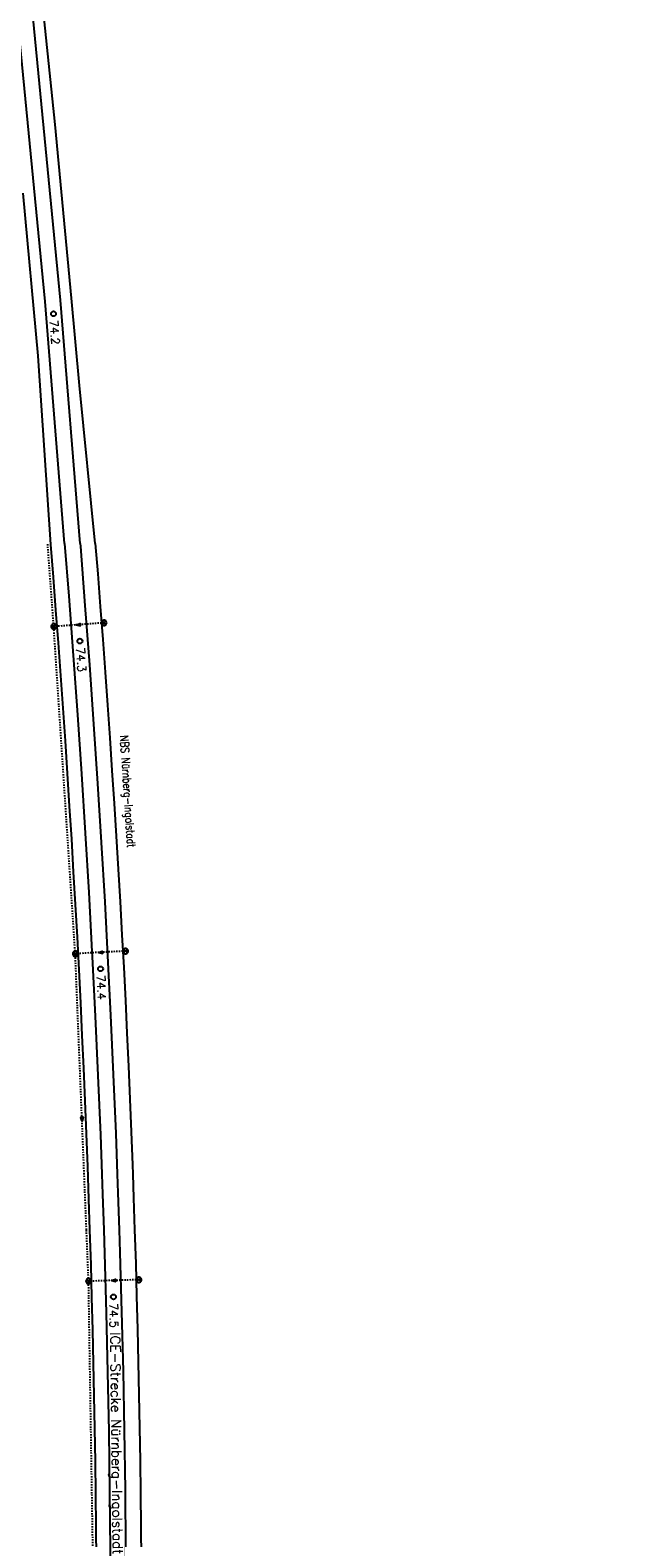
# Model space of a CAD drawing. Extents: x 459406 to 461721, y 413308 to 423218.
# Tile 74 of 256: x 461119 to 461303, y 415344 to 415804. Entities that reach past the tile are written whole.
import ezdxf

# ---------------------------------------------------------------- set-up
doc = ezdxf.new("R2010")
doc.units = 0
doc.header["$LTSCALE"] = 2
doc.header["$MEASUREMENT"] = 0
for name, pattern in [('AUSGEZOGEN', [0]), ('LT00', [0]), ('LT02', [0.4, 0.2, -0.2])]:
    doc.linetypes.add(name, pattern=pattern)
doc.layers.get('0').update_dxf_attribs({"linetype": 'AUSGEZOGEN'})
for name, color, linetype in [('FBR', 8, 'CONTINUOUS'), ('LAGEPLAN', 15, 'AUSGEZOGEN'), ('NBS', 7, 'AUSGEZOGEN'), ('NBS-TRASSE', 7, 'CONTINUOUS')]:
    doc.layers.add(name, color=color, linetype=linetype)
doc.styles.add('ROMANS', font='romans.shx', dxfattribs={"width": 0.8})
doc.styles.get("Standard").update_dxf_attribs({"font": 'TXT.SHX'})

# ---------------------------------------------------------------- blocks, each defined once
blk = doc.blocks.new('SYMB1626')
at = {"linetype": 'LT00'}
for p, q in [((-2.8, -2.8), (2.8, 2.8)), ((2.8, -2.8), (-2.8, 2.8))]:
    blk.add_line(p, q, dxfattribs=at)
blk.add_lwpolyline([(3.9, 0), (3.8, 1.1), (3.3, 2.1), (2.6, 3), (1.6, 3.6), (0.6, 3.9), (-0.6, 3.9), (-1.6, 3.6), (-2.6, 3), (-3.3, 2.1), (-3.8, 1.1), (-3.9, 0), (-3.8, -1.1), (-3.3, -2.1), (-2.6, -3), (-1.6, -3.6), (-0.6, -3.9), (0.6, -3.9), (1.6, -3.6), (2.6, -3), (3.3, -2.1), (3.8, -1.1), (3.9, 0)], dxfattribs=at)
blk = doc.blocks.new('SYMB1061')
at = {"linetype": 'LT00'}
blk.add_line((4.9, 0), (-4.9, 0), dxfattribs=at)
for points in [[(-4.9, 0), (0, 15.7), (4.9, 0)], [(-0.1, 15.6), (-4.8, 0), (-4.7, 0), (-0.1, 15.4), (0, 15.5), (-4.6, 0), (-4.4, 0), (0, 15.2), (-4.3, 0.2), (-4.2, 0.2), (0.1, 15), (4.8, 0), (-4.4, 0.1), (-4, 0.2), (0.1, 14.7), (4.5, 0.1), (-3.9, 0.3), (0.1, 14.3), (4.3, 0.3), (-3.6, 0.4), (0.1, 13.9), (4.1, 0.3), (-3.4, 0.5), (0, 13.4), (3.9, 0.5), (-3.2, 0.6), (0.1, 12.9), (3.7, 0.7), (-3, 0.8), (0.1, 12.3), (3.5, 0.8), (-2.7, 0.9), (0.1, 11.8), (3.2, 1), (-2.6, 1.1), (0.1, 11.3), (2.9, 1.2), (-2.2, 1.2), (0.1, 10.8), (2.7, 1.3), (-2, 1.3), (0, 10.2), (2.5, 1.5), (-1.7, 1.5), (-0.1, 9.5), (2.3, 1.6), (-1.5, 1.6), (0, 8.9), (2.1, 1.8), (-1.3, 1.8), (0, 8.3), (1.9, 2), (-1.1, 2), (0, 7.7), (1.6, 2.1), (-1, 2.1), (0, 6.8), (1.4, 2.4), (-0.7, 2.4), (-0.1, 6.3), (1.2, 2.6), (-0.5, 2.6), (0, 5.5), (0.9, 2.8), (-0.4, 2.8), (0, 5), (0.6, 2.9), (-0.2, 3), (0.1, 4.2), (0.5, 3.1), (0, 3.2), (0.1, 3.7), (0.3, 3.4)]]:
    blk.add_lwpolyline(points, dxfattribs=at)

msp = doc.modelspace()

# ---------------------------------------------------------------- linework, layer by layer
at = {"layer": 'FBR'}
for points in [[(460939.56, 416465.53, -0.000001), (460938.86, 416453.05)], [(460955.04, 416464.66, -0.000001), (460954.34, 416452.18)], [(460958.53, 416464.46, -0.000001), (460957.83, 416451.98)], [(461006.88, 415857.95, 0.000017), (461010.04, 415845.86, -0.000015), (461013.2, 415833.77, -0.000002), (461016.36, 415821.67, -0.000002), (461019.52, 415809.58, -0.000001), (461022.68, 415797.48, 0.000005), (461025.84, 415785.39), (461032.16, 415761.2), (461038.48, 415737.01, 0.000028), (461040.68, 415728.61, -0.000015), (461042.87, 415720.2, -0.00065), (461043.18, 415719.02, -0.000124), (461044.78, 415712.81, -0.002577), (461047.17, 415703.37, -0.001641), (461050.78, 415688.51, -0.002531), (461053.37, 415677.5, -0.002087), (461056.38, 415664.12, -0.002079), (461059.02, 415651.89, -0.002154), (461061.66, 415639.18, -0.002078)], [(461027.96, 415837.62, -0.000002), (461031.12, 415825.53, -0.000002), (461034.28, 415813.43, -0.000001), (461037.44, 415801.34, 0.000005), (461040.6, 415789.24)], [(460995.06, 415829.03, -0.000002), (460998.22, 415816.93, -0.000002), (461001.38, 415804.84, -0.000001), (461004.54, 415792.74, 0.000005), (461007.7, 415780.65)], [(461009.82, 415832.88, -0.000002), (461012.98, 415820.79, -0.000002), (461016.14, 415808.69, -0.000001), (461019.3, 415796.6, 0.000005), (461022.46, 415784.5)], [(461070.08, 415101.95, 0.000001), (461068.91, 415092.47, 0.000018)], [(461073.56, 415101.52, 0.000001), (461072.38, 415092.04, 0.000018)], [(461088.69, 415099.64, 0.000001), (461087.51, 415090.16, 0.000018)], [(461076.75, 415155.67, -0.000004), (461075.53, 415145.79, -0.00001)], [(461080.23, 415155.24, -0.000004), (461079, 415145.36, -0.00001)], [(461095.36, 415153.36, -0.000004), (461094.13, 415143.48, -0.00001)]]:
    msp.add_lwpolyline(points, format="xyb", dxfattribs=at)
at = {"layer": 'LAGEPLAN', "linetype": 'LT00'}
for p, q in [((461127.03, 415774.82), (461123.22, 415811.92)), ((461132.07, 415721.89), (461127.03, 415774.82)), ((461117.2, 415753.88), (461121.74, 415704.32)), ((461134.46, 415695.33), (461132.07, 415721.89)), ((461121.74, 415704.32), (461125.66, 415646.84)), ((461139.27, 415647.17), (461134.46, 415695.33)), ((461125.66, 415646.84), (461126.44, 415636.89)), ((461126.44, 415636.89), (461127.2, 415626.93)), ((461127.2, 415626.93), (461127.95, 415616.97)), ((461127.95, 415616.97), (461128.67, 415607.01)), ((461128.67, 415607.01), (461129.38, 415597.05)), ((461129.38, 415597.05), (461130.06, 415587.08)), ((461130.06, 415587.08), (461130.72, 415577.12)), ((461130.72, 415577.12), (461131.36, 415567.15)), ((461131.36, 415567.15), (461131.98, 415557.19)), ((461131.98, 415557.19), (461132.58, 415547.22)), ((461132.58, 415547.22), (461133.16, 415537.25)), ((461133.16, 415537.25), (461133.71, 415527.28)), ((461133.71, 415527.28), (461134.23, 415517.31)), ((461134.23, 415517.31), (461134.73, 415507.34)), ((461134.73, 415507.34), (461135.21, 415497.37)), ((461135.21, 415497.37), (461135.66, 415487.4)), ((461135.66, 415487.4), (461136.09, 415477.42)), ((461136.09, 415477.42), (461136.5, 415467.45)), ((461136.5, 415467.45), (461136.88, 415457.47)), ((461136.88, 415457.47), (461137.23, 415447.49)), ((461137.23, 415447.49), (461137.54, 415438.19)), ((461137.54, 415438.19), (461137.87, 415427.54)), ((461137.87, 415427.54), (461138.15, 415417.56)), ((461138.15, 415417.56), (461138.41, 415407.58)), ((461138.41, 415407.58), (461138.64, 415397.59)), ((461138.64, 415397.59), (461138.85, 415387.61)), ((461138.85, 415387.61), (461139.2, 415367.65)), ((461139.2, 415367.65), (461139.33, 415357.67)), ((461139.33, 415357.67), (461139.44, 415347.68)), ((461139.44, 415347.68), (461139.53, 415337.7))]:
    msp.add_line(p, q, dxfattribs=at)
at = {"layer": 'LAGEPLAN', "linetype": 'LT02'}
for p, q in [((461126.62, 415621.88), (461124.76, 415647.17)), ((461141.95, 415623.02), (461126.62, 415621.88)), ((461133.17, 415522.26), (461126.62, 415621.88)), ((461148.45, 415523.06), (461133.17, 415522.26)), ((461135.89, 415455.17), (461133.17, 415522.26)), ((461136.58, 415438.2), (461135.89, 415455.17)), ((461137.22, 415422.52), (461136.58, 415438.2)), ((461152.51, 415422.96), (461137.22, 415422.52)), ((461138.82, 415322.72), (461137.22, 415422.52))]:
    msp.add_line(p, q, dxfattribs=at)
at = {"layer": 'LAGEPLAN', "linetype": 'LT00'}
for points in [[(461139.27, 415647.17), (461140, 415637.94), (461140.77, 415627.95), (461141.53, 415617.97), (461142.26, 415607.98), (461142.98, 415597.99), (461143.67, 415588), (461144.35, 415578.01), (461145, 415568.02), (461145.63, 415558.02), (461146.23, 415548.02), (461146.82, 415538.02), (461147.38, 415528.02), (461147.91, 415518.02), (461148.42, 415508.01), (461148.9, 415498.01), (461149.35, 415488), (461149.78, 415477.99), (461150.19, 415467.98), (461150.57, 415457.97), (461150.67, 415455.1)], [(461150.67, 415455.1), (461150.93, 415447.96), (461151.25, 415438.14)], [(461151.25, 415438.14), (461151.57, 415427.94), (461151.85, 415417.93), (461152.11, 415407.91), (461152.34, 415397.9), (461152.55, 415387.88), (461152.74, 415377.87), (461152.9, 415367.85), (461153.03, 415357.83), (461153.14, 415347.82), (461153.23, 415337.8)]]:
    msp.add_lwpolyline(points, dxfattribs=at)
at = {"layer": 'NBS-TRASSE'}
for p, q in [((461123.96, 415720.91), (461115.64, 415806.69)), ((461128.64, 415721.33), (461120.32, 415807.17)), ((461129.94, 415647.17), (461123.96, 415720.91)), ((461134.66, 415647.17), (461128.64, 415721.33))]:
    msp.add_line(p, q, dxfattribs=at)
for points in [[(461129.94, 415647.17), (461131.2, 415631.1), (461132.54, 415613.08), (461133.82, 415595.05), (461135.04, 415577.02), (461136.18, 415558.98), (461137.25, 415540.94), (461138.24, 415522.9), (461138.33, 415521.27), (461139.24, 415503.22), (461140.06, 415485.16), (461140.81, 415467.11), (461141.25, 415455.14)], [(461134.66, 415647.17), (461134.73, 415646.29), (461136.13, 415628.26), (461137.46, 415610.22), (461138.73, 415592.18), (461139.93, 415574.14), (461141.06, 415556.09), (461142.12, 415538.04), (461143.02, 415521.65), (461143.92, 415503.59), (461144.75, 415485.52), (461145.5, 415467.46), (461145.96, 415455.12)], [(461141.25, 415455.14), (461141.48, 415449.05), (461141.83, 415438.18)], [(461145.96, 415455.12), (461146.17, 415449.39), (461146.54, 415438.16)], [(461141.83, 415438.18), (461142.07, 415430.98), (461142.57, 415412.92), (461143, 415394.85), (461143.35, 415376.78), (461143.62, 415358.71), (461143.8, 415340.64), (461143.91, 415322.57), (461143.94, 415304.5), (461143.89, 415286.42), (461143.76, 415268.35), (461143.54, 415250.28), (461143.25, 415232.21), (461142.88, 415214.14), (461142.43, 415196.08), (461142.4, 415195.28)], [(461146.54, 415438.16), (461146.76, 415431.31), (461147.27, 415413.24), (461147.7, 415395.16), (461148.04, 415377.08), (461148.31, 415359), (461148.5, 415340.92), (461148.61, 415322.84), (461148.64, 415304.75), (461148.59, 415286.67), (461148.46, 415268.59), (461148.25, 415250.51), (461147.96, 415232.43), (461147.58, 415214.35), (461147.13, 415196.27), (461147.12, 415195.87)]]:
    msp.add_lwpolyline(points, dxfattribs=at)
for centre in [(461126.54, 415717.15), (461134.58, 415617.47), (461140.86, 415517.65), (461144.8, 415417.74)]:
    msp.add_circle(centre, 0.756, dxfattribs=at)

# ---------------------------------------------------------------- block references
at = {"layer": 'LAGEPLAN', "linetype": 'LT00', "zscale": 0.2539999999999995}
for name, p, xscale, yscale, rotation in [('SYMB1626', (461126.62, 415621.88), 0.2031999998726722, 0.2031999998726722, 4.99390881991e-05), ('SYMB1061', (461134.65, 415622.48), 0.0761999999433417, 0.0761999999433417, 93.02281994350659), ('SYMB1626', (461141.95, 415623.02), 0.2031999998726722, 0.2031999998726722, 4.99390881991e-05), ('SYMB1626', (461133.17, 415522.26), 0.2031999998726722, 0.2031999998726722, 4.99390881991e-05), ('SYMB1061', (461141.42, 415522.67), 0.0761999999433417, 0.0761999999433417, 93.02281994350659), ('SYMB1626', (461148.45, 415523.06), 0.2031999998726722, 0.2031999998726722, 4.99390881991e-05), ('SYMB1061', (461135.19, 415472.48), 0.0761999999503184, 0.0761999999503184, 181.9937299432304), ('SYMB1626', (461152.51, 415422.96), 0.2031999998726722, 0.2031999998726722, 4.99390881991e-05), ('SYMB1626', (461137.22, 415422.52), 0.2031999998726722, 0.2031999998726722, 4.99390881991e-05), ('SYMB1061', (461145.41, 415422.75), 0.0761999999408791, 0.0761999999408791, 91.61931994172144)]:
    msp.add_blockref(name, p, dxfattribs=dict(at, xscale=xscale, yscale=yscale, rotation=rotation))

# ---------------------------------------------------------------- texts
at = {"layer": 'NBS', "style": 'ROMANS', "oblique": 360, "width": 0.8}
msp.add_text('NBS Nürnberg-Ingolstadt', height=2.5, rotation=273.6986, dxfattribs=at).set_placement((461146.8, 415588.65))
at = {"layer": 'NBS-TRASSE'}
for s, rotation, oblique, p in [('74.2', 274.2142, 360, (461125.38, 415715.14)), ('74.5', 271.5494, 0, (461143.55, 415415.8))]:
    msp.add_text(s, height=2.5, rotation=rotation, dxfattribs=dict(at, oblique=oblique)).set_placement(p)
at = {"layer": 'NBS-TRASSE', "oblique": 360, "width": 1}
for s, rotation, p in [('74.3', 274.2142, (461133.42, 415615.46)), ('74.4', 272.9529, (461139.67, 415515.69))]:
    msp.add_text(s, height=2.5, rotation=rotation, dxfattribs=at).set_placement(p)
at = {"layer": 'NBS-TRASSE', "style": 'ROMANS', "oblique": 0}
msp.add_text('ICE-Strecke Nürnberg-Ingolstadt', height=3, rotation=270.6804, dxfattribs=at).set_placement((461143.82, 415406.93, -1297.01))

doc.saveas('drawing.dxf')
